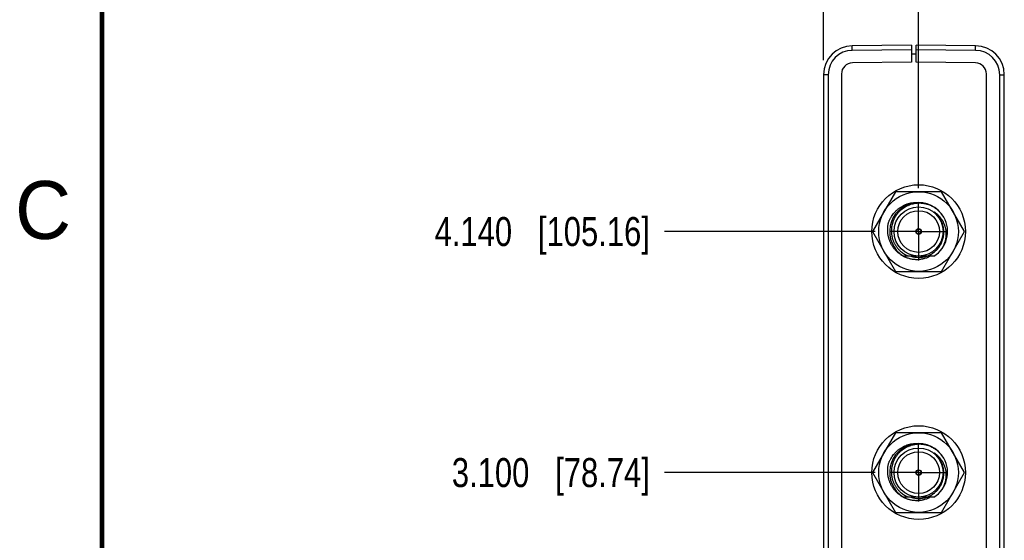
# Model space of a CAD drawing. Header units: inches. Extents: x 0 to 22, y 0 to 17.
# Tile 3 of 56: x 0.1 to 4.4, y 9.3 to 11.6. Entities that reach past the tile are written whole.
import ezdxf

# ---------------------------------------------------------------- set-up
doc = ezdxf.new("R2010")
doc.units = ezdxf.units.IN
doc.header["$LTSCALE"] = 1.21
doc.header["$MEASUREMENT"] = 0
doc.linetypes.add('CENTER', pattern=[0.6, 0.375, -0.075, 0.075, -0.075])
doc.layers.get('0').update_dxf_attribs({"linetype": 'CONTINUOUS'})
doc.layers.add('02___PRT_ALL_AXES', color=7, linetype='CONTINUOUS')
doc.layers.add('DIMENSIONS', color=7, linetype='CONTINUOUS')
doc.styles.get("Standard").update_dxf_attribs({"font": 'txt', "width": 0.8})
doc.styles.add('TEXTSTYLE_2', font='txt')
doc.dimstyles.new('DIMSTYLE_2', dxfattribs={"dimtxt": 0.125, "dimasz": 0.18, "dimexe": 0.18, "dimexo": 0.0625, "dimgap": 0.09, "dimtad": 0, "dimtih": 1, "dimtoh": 1, "dimdec": 3, "dimzin": 4, "dimdsep": 46, "dimtxsty": 'STANDARD', "dimblk": '_FILLED', "dimblk1": '_FILLED', "dimblk2": '_FILLED', "dimcen": 0.09, "dimadec": 0, "dimazin": 0, "dimtp": 0.01, "dimtm": 0.01, "dimtfac": 1, "dimtdec": 3, "dimtofl": 0, "dimtmove": 0, "dimatfit": 3, "dimldrblk": '_FILLED', "dimfxl": 1, "dimtolj": 1, "dimtzin": 4, "dimarcsym": 0})

# ---------------------------------------------------------------- blocks, each defined once
blk = doc.blocks.new('*D9')
at = {"layer": 'DIMENSIONS', "color": 2, "linetype": 'CONTINUOUS'}
blk.add_line((3.8377, 9.617), (2.9278, 9.617), dxfattribs=at)
at = {"layer": 'DIMENSIONS', "color": 2, "linetype": 'CONTINUOUS', "insert": (2.8653, 9.6795), "char_height": 0.125, "width": 1.325, "attachment_point": 3, "line_spacing_factor": 0.9}
blk.add_mtext('3.100{\\Ftxt.shx;\\W1.000000;\\H0.125000; }[78.74]', dxfattribs=at)
blk = doc.blocks.new('_FILLED')
at = {"color": 0, "linetype": 'BYBLOCK'}
blk.add_solid([(0, 0), (-1, 0.174), (-1, -0.174)], dxfattribs=at)
blk = doc.blocks.new('*D10')
at = {"layer": 'DIMENSIONS', "color": 2, "linetype": 'CONTINUOUS'}
blk.add_line((3.8377, 10.657), (2.9278, 10.657), dxfattribs=at)
at = {"layer": 'DIMENSIONS', "color": 2, "linetype": 'CONTINUOUS', "insert": (2.8653, 10.7195), "char_height": 0.125, "width": 1.425, "attachment_point": 3, "line_spacing_factor": 0.9}
blk.add_mtext('4.140{\\Ftxt.shx;\\W1.000000;\\H0.125000; }[105.16]', dxfattribs=at)
blk = doc.blocks.new('*D15')
at = {"layer": 'DIMENSIONS', "color": 2, "linetype": 'CONTINUOUS'}
blk.add_line((4.0253, 10.8445), (4.0253, 12.1485), dxfattribs=at)
at = {"layer": 'DIMENSIONS', "color": 2, "linetype": 'CONTINUOUS', "insert": (3.9628, 12.211), "char_height": 0.125, "width": 1.425, "attachment_point": 1, "rotation": 90, "line_spacing_factor": 0.9}
blk.add_mtext('4X .267{\\Ftxt.shx;\\W1.000000;\\H0.125000; }[6.78]', dxfattribs=at)
blk = doc.blocks.new('*D16')
at = {"layer": 'DIMENSIONS', "color": 2, "linetype": 'CONTINUOUS'}
blk.add_line((3.6153, 11.3963), (3.6153, 12.1485), dxfattribs=at)
at = {"layer": 'DIMENSIONS', "color": 2, "linetype": 'CONTINUOUS', "insert": (3.5528, 12.211), "char_height": 0.125, "width": 1.225, "attachment_point": 1, "rotation": 90, "line_spacing_factor": 0.9}
blk.add_mtext('-.143{\\Ftxt.shx;\\W1.000000;\\H0.125000; }[3.63]', dxfattribs=at)

msp = doc.modelspace()

# ---------------------------------------------------------------- linework, layer by layer
at = {"color": 7, "linetype": 'CONTINUOUS'}
for p, q in [((3.9953, 11.461), (3.7392, 11.4588)), ((3.9953, 11.461), (3.9953, 11.3871)), ((4.0153, 11.3871), (4.0153, 11.461)), ((4.2714, 11.4588), (4.0153, 11.461)), ((3.9953, 11.424), (4.0153, 11.424)), ((3.9953, 11.3871), (3.7399, 11.3849)), ((4.2707, 11.3849), (4.0153, 11.3871)), ((3.6153, 11.3338), (3.6153, 6.5222)), ((3.6923, 11.3369), (3.6923, 6.5192)), ((4.3183, 6.5192), (4.3183, 11.3369)), ((4.3953, 6.5222), (4.3953, 11.3338)), ((3.926, 10.829), (3.8267, 10.657)), ((4.1246, 10.829), (3.926, 10.829)), ((4.2239, 10.657), (4.1246, 10.829)), ((3.8267, 10.657), (3.926, 10.485)), ((4.1246, 10.485), (4.2239, 10.657)), ((4.091, 10.5507), (3.9595, 10.5507)), ((3.926, 10.485), (4.1246, 10.485)), ((3.926, 9.789), (3.8267, 9.617)), ((4.1246, 9.789), (3.926, 9.789)), ((4.2239, 9.617), (4.1246, 9.789)), ((3.8267, 9.617), (3.926, 9.445)), ((4.1246, 9.445), (4.2239, 9.617)), ((4.091, 9.5107), (3.9595, 9.5107)), ((3.926, 9.445), (4.1246, 9.445))]:
    msp.add_line(p, q, dxfattribs=at)
at = {"color": 9, "linetype": 'CONTINUOUS'}
for p, q in [((3.7392, 11.4388), (3.7392, 11.4588)), ((3.9953, 11.441), (3.7392, 11.4388)), ((4.2714, 11.4388), (4.0153, 11.441)), ((4.2714, 11.4388), (4.2714, 11.4588)), ((3.6351, 11.3338), (3.6153, 11.3338)), ((3.6351, 11.3338), (3.6351, 6.5222)), ((4.3754, 6.5222), (4.3754, 11.3338)), ((4.3754, 11.3338), (4.3953, 11.3338))]:
    msp.add_line(p, q, dxfattribs=at)
at = {"color": 7, "linetype": 'CONTINUOUS', "const_width": 0.02}
msp.add_lwpolyline([(0.5, 16.5), (0.5, 0.5)], dxfattribs=at)
at = {"color": 7, "linetype": 'CONTINUOUS'}
for centre, radius in [((4.0253, 10.657), 0.202), ((4.0253, 10.657), 0.172), ((4.0253, 10.657), 0.106), ((4.0253, 10.657), 0.09), ((4.0253, 10.657), 0.012), ((4.0253, 10.657), 0.01), ((4.0253, 9.617), 0.202), ((4.0253, 9.617), 0.172), ((4.0253, 9.617), 0.106), ((4.0253, 9.617), 0.09), ((4.0253, 9.617), 0.012), ((4.0253, 9.617), 0.01)]:
    msp.add_circle(centre, radius, dxfattribs=at)
for centre, radius, start, end in [((3.7403, 11.3338), 0.125, 90.5, 180), ((4.2703, 11.3338), 0.125, 0, 89.5), ((3.7403, 11.3369), 0.048, 90.5, 180), ((4.2703, 11.3369), 0.048, 0, 89.5), ((4.0253, 10.657), 0.125, 29.7342, 238.277), ((4.0253, 10.657), 0.125, 301.723, 29.4671), ((4.0253, 10.657), 0.1115, 252.4753, 287.5247), ((4.0253, 9.617), 0.125, 29.7342, 238.277), ((4.0253, 9.617), 0.125, 301.723, 29.4671), ((4.0253, 9.617), 0.1115, 252.4753, 287.5247)]:
    msp.add_arc(centre, radius, start, end, dxfattribs=at)
at = {"color": 9, "linetype": 'CONTINUOUS'}
for centre, radius, start, end in [((3.7401, 11.3338), 0.105, 90.4994, 180.0008), ((4.2704, 11.3338), 0.105, 359.9994, 89.5008), ((4.0253, 10.657), 0.1086, 5.2469, 50.038), ((4.0253, 9.617), 0.1086, 5.2469, 50.038)]:
    msp.add_arc(centre, radius, start, end, dxfattribs=at)
at = {"color": 7, "linetype": 'CONTINUOUS'}
for points, knots in [([(3.8956, 10.6963), (3.8962, 10.698), (3.8976, 10.7015), (3.8998, 10.7066), (3.9023, 10.7116), (3.9058, 10.7182), (3.9107, 10.726), (3.9163, 10.7335), (3.9211, 10.7392), (3.9249, 10.7433), (3.9289, 10.7472), (3.933, 10.751), (3.9373, 10.7546), (3.9432, 10.7591), (3.9509, 10.7643), (3.9591, 10.7688), (3.9658, 10.7719), (3.9709, 10.7741), (3.9762, 10.776), (3.9815, 10.7777), (3.9869, 10.7792), (3.9941, 10.7808), (4.0033, 10.7823), (4.0126, 10.783), (4.0201, 10.783), (4.0256, 10.7827), (4.0312, 10.7823), (4.0349, 10.7818), (4.0367, 10.7815)], [0, 0, 0, 0, 0.031253, 0.062506, 0.093758, 0.125011, 0.187503, 0.249995, 0.281248, 0.312501, 0.343753, 0.375006, 0.406259, 0.437512, 0.500003, 0.562494, 0.593746, 0.624999, 0.656252, 0.687504, 0.718757, 0.75001, 0.8125, 0.87499, 0.906242, 0.937495, 0.968747, 1, 1, 1, 1]), ([(4.0253, 10.7791), (4.0236, 10.779), (4.0202, 10.7789), (4.0151, 10.7784), (4.01, 10.7778), (4.0033, 10.7766), (3.995, 10.7747), (3.9869, 10.772), (3.9806, 10.7695), (3.9759, 10.7674), (3.9713, 10.7651), (3.9669, 10.7626), (3.9625, 10.7599), (3.9583, 10.7571), (3.9542, 10.7541), (3.9502, 10.7509), (3.9463, 10.7475), (3.9426, 10.744), (3.9391, 10.7403), (3.9357, 10.7365), (3.9325, 10.7325), (3.9295, 10.7284), (3.9266, 10.7242), (3.9239, 10.7198), (3.9214, 10.7153), (3.9191, 10.7108), (3.917, 10.7061), (3.9151, 10.7014), (3.9134, 10.6966), (3.9114, 10.69), (3.9095, 10.6817), (3.9083, 10.6733), (3.9078, 10.6665), (3.9076, 10.6614), (3.9076, 10.6563), (3.9079, 10.6512), (3.9084, 10.6461), (3.9091, 10.641), (3.91, 10.636), (3.9111, 10.631), (3.9125, 10.6261), (3.9141, 10.6213), (3.9159, 10.6165), (3.9179, 10.6118), (3.9201, 10.6072), (3.9225, 10.6026), (3.925, 10.5982), (3.9278, 10.594), (3.9308, 10.5898), (3.934, 10.5858), (3.9373, 10.5819), (3.9408, 10.5782), (3.9444, 10.5746), (3.9495, 10.5701), (3.9562, 10.5648), (3.9634, 10.5602), (3.9693, 10.5569), (3.9739, 10.5546), (3.9786, 10.5525), (3.9818, 10.5513), (3.9834, 10.5507)], [0, 0, 0, 0, 0.015626, 0.031252, 0.046878, 0.062504, 0.093749, 0.124994, 0.14062, 0.156246, 0.171872, 0.187498, 0.203124, 0.218749, 0.234375, 0.250001, 0.265627, 0.281253, 0.296879, 0.312505, 0.32813, 0.343756, 0.359382, 0.375008, 0.390634, 0.406259, 0.421885, 0.437511, 0.453136, 0.468762, 0.500006, 0.53125, 0.546876, 0.562502, 0.578127, 0.593753, 0.609379, 0.625004, 0.64063, 0.656255, 0.671881, 0.687507, 0.703132, 0.718758, 0.734383, 0.750009, 0.765634, 0.78126, 0.796885, 0.812511, 0.828136, 0.843762, 0.859387, 0.875012, 0.906256, 0.937499, 0.953124, 0.968749, 0.984375, 1, 1, 1, 1]), ([(4.1341, 10.7185), (4.1327, 10.7208), (4.1305, 10.7243), (4.1274, 10.7287), (4.1241, 10.733), (4.1197, 10.7382), (4.115, 10.7431), (4.111, 10.7469), (4.1069, 10.7505), (4.1016, 10.7547), (4.0949, 10.7594), (4.0879, 10.7636), (4.0807, 10.7673), (4.0732, 10.7706), (4.0668, 10.7729), (4.0616, 10.7744), (4.0563, 10.7758), (4.0496, 10.7773), (4.0429, 10.7782), (4.0375, 10.7787), (4.0321, 10.7791), (4.028, 10.7791), (4.0253, 10.7791)], [0, 0, 0, 0, 0.062499, 0.093752, 0.125005, 0.187503, 0.250002, 0.281255, 0.312508, 0.375006, 0.437504, 0.500002, 0.5625, 0.624998, 0.687496, 0.718749, 0.750002, 0.812499, 0.874997, 0.90625, 0.937503, 1, 1, 1, 1]), ([(4.107, 10.727), (4.1067, 10.7273), (4.1061, 10.728), (4.1052, 10.7291), (4.1042, 10.7301), (4.1033, 10.7311), (4.1023, 10.7322), (4.1013, 10.7332), (4.1005, 10.734), (4.0998, 10.7347), (4.0993, 10.7352), (4.0988, 10.7356), (4.0983, 10.7361), (4.0978, 10.7366), (4.0973, 10.7371), (4.0968, 10.7376), (4.0964, 10.738), (4.096, 10.7383), (4.0958, 10.7386), (4.0955, 10.7388), (4.0953, 10.739), (4.095, 10.7393), (4.0948, 10.7395), (4.0945, 10.7398), (4.0943, 10.74), (4.0941, 10.7401), (4.094, 10.7402), (4.0939, 10.7404), (4.0937, 10.7405), (4.0936, 10.7406), (4.0936, 10.7407), (4.0935, 10.7407), (4.0934, 10.7408), (4.0934, 10.7409), (4.0933, 10.7409), (4.0933, 10.741), (4.0932, 10.741), (4.0932, 10.7411), (4.0932, 10.7411), (4.0931, 10.7412), (4.0931, 10.7412), (4.0931, 10.7412), (4.0931, 10.7412), (4.0931, 10.7413), (4.093, 10.7413), (4.093, 10.7413), (4.093, 10.7413), (4.093, 10.7413), (4.093, 10.7413), (4.093, 10.7413), (4.093, 10.7414), (4.093, 10.7414), (4.0931, 10.7414), (4.0931, 10.7414), (4.0931, 10.7414), (4.0931, 10.7414), (4.0931, 10.7414), (4.0932, 10.7414), (4.0932, 10.7413), (4.0932, 10.7413), (4.0933, 10.7413), (4.0933, 10.7413), (4.0934, 10.7413), (4.0934, 10.7413), (4.0935, 10.7412), (4.0935, 10.7412), (4.0936, 10.7411), (4.0937, 10.7411), (4.0938, 10.741), (4.0939, 10.741), (4.094, 10.7409), (4.0941, 10.7408), (4.0943, 10.7407), (4.0944, 10.7406), (4.0946, 10.7405), (4.0948, 10.7404), (4.0949, 10.7403), (4.095, 10.7402)], [0, 0, 0, 0, 0.062754, 0.125508, 0.188261, 0.251014, 0.313766, 0.376517, 0.439266, 0.470639, 0.502012, 0.533384, 0.564755, 0.596124, 0.627491, 0.658855, 0.690216, 0.705894, 0.721572, 0.737247, 0.75292, 0.76859, 0.784257, 0.799919, 0.815574, 0.823398, 0.831219, 0.839036, 0.846849, 0.854654, 0.858553, 0.86245, 0.866343, 0.870231, 0.874112, 0.877986, 0.881847, 0.883771, 0.885688, 0.887597, 0.889495, 0.891374, 0.892303, 0.893223, 0.894129, 0.895015, 0.89587, 0.896678, 0.897059, 0.897424, 0.897775, 0.898123, 0.898484, 0.898861, 0.899655, 0.900497, 0.901371, 0.903172, 0.905017, 0.906887, 0.908774, 0.910671, 0.912577, 0.91449, 0.918328, 0.92218, 0.926042, 0.929911, 0.933785, 0.937664, 0.945433, 0.953211, 0.960998, 0.96879, 0.976587, 0.984388, 1, 1, 1, 1]), ([(4.095, 10.7402), (4.0966, 10.7392), (4.0997, 10.7369), (4.1042, 10.7333), (4.1084, 10.7294), (4.1125, 10.7254), (4.1163, 10.7211), (4.12, 10.7166), (4.1234, 10.712), (4.1265, 10.7072), (4.1294, 10.7022), (4.132, 10.6971), (4.1344, 10.6918), (4.1365, 10.6865), (4.1383, 10.681), (4.1399, 10.6755), (4.1412, 10.6699), (4.1422, 10.6642), (4.1429, 10.6585), (4.1433, 10.6528), (4.1435, 10.647), (4.1434, 10.6413), (4.143, 10.6355), (4.1423, 10.6298), (4.1414, 10.6241), (4.1401, 10.6185), (4.1386, 10.6129), (4.1369, 10.6074), (4.1349, 10.6021), (4.1326, 10.5968), (4.1301, 10.5916), (4.1274, 10.5865), (4.1244, 10.5816), (4.1223, 10.5784), (4.1212, 10.5768)], [0, 0, 0, 0, 0.031231, 0.062464, 0.093698, 0.124934, 0.156171, 0.187409, 0.218649, 0.24989, 0.281132, 0.312375, 0.34362, 0.374865, 0.406112, 0.43736, 0.468609, 0.49986, 0.531111, 0.562363, 0.593617, 0.624871, 0.656127, 0.687383, 0.718641, 0.749899, 0.781159, 0.812419, 0.84368, 0.874943, 0.906206, 0.93747, 0.968734, 1, 1, 1, 1]), ([(4.1334, 10.6667), (4.1331, 10.6695), (4.1323, 10.675), (4.1307, 10.6818), (4.1291, 10.6871), (4.1278, 10.6911), (4.1264, 10.695), (4.1242, 10.7001), (4.1212, 10.7064), (4.1177, 10.7124), (4.1147, 10.717), (4.1122, 10.7204), (4.1097, 10.7238), (4.1079, 10.7259), (4.107, 10.727)], [0, 0, 0, 0, 0.124972, 0.24995, 0.312452, 0.374956, 0.437462, 0.499968, 0.624963, 0.74996, 0.812469, 0.874979, 0.937489, 1, 1, 1, 1]), ([(3.9593, 10.5503), (3.9578, 10.5512), (3.9546, 10.5529), (3.9501, 10.5557), (3.9457, 10.5588), (3.94, 10.563), (3.9332, 10.5688), (3.9269, 10.5752), (3.9222, 10.5805), (3.9188, 10.5847), (3.9156, 10.589), (3.9126, 10.5935), (3.9098, 10.598), (3.9072, 10.6027), (3.9048, 10.6075), (3.9026, 10.6123), (3.9005, 10.6173), (3.8987, 10.6223), (3.8971, 10.6274), (3.8957, 10.6326), (3.8945, 10.6378), (3.8935, 10.6431), (3.8928, 10.6484), (3.892, 10.6555), (3.8917, 10.6644), (3.892, 10.6734), (3.8927, 10.6805), (3.8935, 10.6858), (3.8944, 10.691), (3.8952, 10.6945), (3.8956, 10.6963)], [0, 0, 0, 0, 0.031252, 0.062503, 0.093755, 0.125006, 0.187495, 0.249985, 0.281236, 0.312488, 0.34374, 0.374991, 0.406243, 0.437494, 0.468746, 0.499998, 0.531249, 0.562501, 0.593753, 0.625004, 0.656256, 0.687508, 0.71876, 0.750011, 0.812502, 0.874993, 0.906245, 0.937496, 0.968748, 1, 1, 1, 1]), ([(4.0615, 10.5507), (4.0629, 10.5512), (4.0658, 10.5523), (4.07, 10.5542), (4.0741, 10.5562), (4.0795, 10.5591), (4.086, 10.5632), (4.0922, 10.5678), (4.0968, 10.5718), (4.1002, 10.5749), (4.1035, 10.5781), (4.1076, 10.5826), (4.1125, 10.5886), (4.1176, 10.5962), (4.1222, 10.6042), (4.1254, 10.6112), (4.1276, 10.6169), (4.1291, 10.6213), (4.1304, 10.6257), (4.1319, 10.6316), (4.1332, 10.6392), (4.134, 10.6468), (4.1342, 10.653), (4.1341, 10.6576), (4.1339, 10.6622), (4.1336, 10.6652), (4.1334, 10.6667)], [0, 0, 0, 0, 0.031254, 0.062508, 0.093761, 0.125015, 0.187509, 0.250003, 0.281256, 0.31251, 0.343764, 0.375017, 0.437511, 0.500004, 0.562497, 0.62499, 0.656243, 0.687497, 0.71875, 0.750003, 0.812495, 0.874988, 0.906241, 0.937494, 0.968747, 1, 1, 1, 1]), ([(4.076, 10.5507), (4.0737, 10.5495), (4.0704, 10.5477), (4.0658, 10.5456), (4.0611, 10.5436), (4.0551, 10.5415), (4.049, 10.5397), (4.0441, 10.5385), (4.0391, 10.5375), (4.0329, 10.5365), (4.0253, 10.5357), (4.0177, 10.5355), (4.0101, 10.5357), (4.0025, 10.5364), (3.9963, 10.5374), (3.9913, 10.5384), (3.9864, 10.5396), (3.9803, 10.5413), (3.9743, 10.5435), (3.9696, 10.5454), (3.965, 10.5474), (3.9616, 10.5491), (3.9593, 10.5503)], [0, 0, 0, 0, 0.062498, 0.09375, 0.125003, 0.187501, 0.249999, 0.281252, 0.312504, 0.375002, 0.4375, 0.499998, 0.562496, 0.624995, 0.687493, 0.718746, 0.749999, 0.812497, 0.874996, 0.906248, 0.937501, 1, 1, 1, 1]), ([(3.8956, 9.6563), (3.8962, 9.658), (3.8976, 9.6615), (3.8998, 9.6666), (3.9023, 9.6716), (3.9058, 9.6782), (3.9107, 9.686), (3.9163, 9.6935), (3.9211, 9.6992), (3.9249, 9.7033), (3.9289, 9.7072), (3.933, 9.711), (3.9373, 9.7146), (3.9432, 9.7191), (3.9509, 9.7243), (3.9591, 9.7288), (3.9658, 9.7319), (3.9709, 9.7341), (3.9762, 9.736), (3.9815, 9.7377), (3.9869, 9.7392), (3.9941, 9.7408), (4.0033, 9.7423), (4.0126, 9.743), (4.0201, 9.743), (4.0256, 9.7427), (4.0312, 9.7423), (4.0349, 9.7418), (4.0367, 9.7415)], [0, 0, 0, 0, 0.031253, 0.062506, 0.093758, 0.125011, 0.187503, 0.249995, 0.281248, 0.312501, 0.343753, 0.375006, 0.406259, 0.437512, 0.500003, 0.562494, 0.593746, 0.624999, 0.656252, 0.687504, 0.718757, 0.75001, 0.8125, 0.87499, 0.906242, 0.937495, 0.968747, 1, 1, 1, 1]), ([(4.0253, 9.7391), (4.0236, 9.739), (4.0202, 9.7389), (4.0151, 9.7384), (4.01, 9.7378), (4.0033, 9.7366), (3.995, 9.7347), (3.9869, 9.732), (3.9806, 9.7295), (3.9759, 9.7274), (3.9713, 9.7251), (3.9669, 9.7226), (3.9625, 9.7199), (3.9583, 9.7171), (3.9542, 9.7141), (3.9502, 9.7109), (3.9463, 9.7075), (3.9426, 9.704), (3.9391, 9.7003), (3.9357, 9.6965), (3.9325, 9.6925), (3.9295, 9.6884), (3.9266, 9.6842), (3.9239, 9.6798), (3.9214, 9.6753), (3.9191, 9.6708), (3.917, 9.6661), (3.9151, 9.6614), (3.9134, 9.6566), (3.9114, 9.65), (3.9095, 9.6417), (3.9083, 9.6333), (3.9078, 9.6265), (3.9076, 9.6214), (3.9076, 9.6163), (3.9079, 9.6112), (3.9084, 9.6061), (3.9091, 9.601), (3.91, 9.596), (3.9111, 9.591), (3.9125, 9.5861), (3.9141, 9.5813), (3.9159, 9.5765), (3.9179, 9.5718), (3.9201, 9.5672), (3.9225, 9.5626), (3.925, 9.5582), (3.9278, 9.554), (3.9308, 9.5498), (3.934, 9.5458), (3.9373, 9.5419), (3.9408, 9.5382), (3.9444, 9.5346), (3.9495, 9.5301), (3.9562, 9.5248), (3.9634, 9.5202), (3.9693, 9.5169), (3.9739, 9.5146), (3.9786, 9.5125), (3.9818, 9.5113), (3.9834, 9.5107)], [0, 0, 0, 0, 0.015626, 0.031252, 0.046878, 0.062504, 0.093749, 0.124994, 0.14062, 0.156246, 0.171872, 0.187498, 0.203124, 0.218749, 0.234375, 0.250001, 0.265627, 0.281253, 0.296879, 0.312505, 0.32813, 0.343756, 0.359382, 0.375008, 0.390634, 0.406259, 0.421885, 0.437511, 0.453136, 0.468762, 0.500006, 0.53125, 0.546876, 0.562502, 0.578127, 0.593753, 0.609379, 0.625004, 0.64063, 0.656255, 0.671881, 0.687507, 0.703132, 0.718758, 0.734383, 0.750009, 0.765634, 0.78126, 0.796885, 0.812511, 0.828136, 0.843762, 0.859387, 0.875012, 0.906256, 0.937499, 0.953124, 0.968749, 0.984375, 1, 1, 1, 1]), ([(4.1341, 9.6785), (4.1327, 9.6808), (4.1305, 9.6843), (4.1274, 9.6887), (4.1241, 9.693), (4.1197, 9.6982), (4.115, 9.7031), (4.111, 9.7069), (4.1069, 9.7105), (4.1016, 9.7147), (4.0949, 9.7194), (4.0879, 9.7236), (4.0807, 9.7273), (4.0732, 9.7306), (4.0668, 9.7329), (4.0616, 9.7344), (4.0563, 9.7358), (4.0496, 9.7373), (4.0429, 9.7382), (4.0375, 9.7387), (4.0321, 9.7391), (4.028, 9.7391), (4.0253, 9.7391)], [0, 0, 0, 0, 0.062499, 0.093752, 0.125005, 0.187503, 0.250002, 0.281255, 0.312508, 0.375006, 0.437504, 0.500002, 0.5625, 0.624998, 0.687496, 0.718749, 0.750002, 0.812499, 0.874997, 0.90625, 0.937503, 1, 1, 1, 1]), ([(4.107, 9.687), (4.1067, 9.6873), (4.1061, 9.688), (4.1052, 9.6891), (4.1042, 9.6901), (4.1033, 9.6911), (4.1023, 9.6922), (4.1013, 9.6932), (4.1005, 9.694), (4.0998, 9.6947), (4.0993, 9.6952), (4.0988, 9.6956), (4.0983, 9.6961), (4.0978, 9.6966), (4.0973, 9.6971), (4.0968, 9.6976), (4.0964, 9.698), (4.096, 9.6983), (4.0958, 9.6986), (4.0955, 9.6988), (4.0953, 9.699), (4.095, 9.6993), (4.0948, 9.6995), (4.0945, 9.6998), (4.0943, 9.7), (4.0941, 9.7001), (4.094, 9.7002), (4.0939, 9.7004), (4.0937, 9.7005), (4.0936, 9.7006), (4.0936, 9.7007), (4.0935, 9.7007), (4.0934, 9.7008), (4.0934, 9.7009), (4.0933, 9.7009), (4.0933, 9.701), (4.0932, 9.701), (4.0932, 9.7011), (4.0932, 9.7011), (4.0931, 9.7012), (4.0931, 9.7012), (4.0931, 9.7012), (4.0931, 9.7012), (4.0931, 9.7013), (4.093, 9.7013), (4.093, 9.7013), (4.093, 9.7013), (4.093, 9.7013), (4.093, 9.7013), (4.093, 9.7013), (4.093, 9.7014), (4.093, 9.7014), (4.0931, 9.7014), (4.0931, 9.7014), (4.0931, 9.7014), (4.0931, 9.7014), (4.0931, 9.7014), (4.0932, 9.7014), (4.0932, 9.7013), (4.0932, 9.7013), (4.0933, 9.7013), (4.0933, 9.7013), (4.0934, 9.7013), (4.0934, 9.7013), (4.0935, 9.7012), (4.0935, 9.7012), (4.0936, 9.7011), (4.0937, 9.7011), (4.0938, 9.701), (4.0939, 9.701), (4.094, 9.7009), (4.0941, 9.7008), (4.0943, 9.7007), (4.0944, 9.7006), (4.0946, 9.7005), (4.0948, 9.7004), (4.0949, 9.7003), (4.095, 9.7002)], [0, 0, 0, 0, 0.062754, 0.125508, 0.188261, 0.251014, 0.313766, 0.376517, 0.439266, 0.470639, 0.502012, 0.533384, 0.564755, 0.596124, 0.627491, 0.658855, 0.690216, 0.705894, 0.721572, 0.737247, 0.75292, 0.76859, 0.784257, 0.799919, 0.815574, 0.823398, 0.831219, 0.839036, 0.846849, 0.854654, 0.858553, 0.86245, 0.866343, 0.870231, 0.874112, 0.877986, 0.881847, 0.883771, 0.885688, 0.887597, 0.889495, 0.891374, 0.892303, 0.893223, 0.894129, 0.895015, 0.89587, 0.896678, 0.897059, 0.897424, 0.897775, 0.898123, 0.898484, 0.898861, 0.899655, 0.900497, 0.901371, 0.903172, 0.905017, 0.906887, 0.908774, 0.910671, 0.912577, 0.91449, 0.918328, 0.92218, 0.926042, 0.929911, 0.933785, 0.937664, 0.945433, 0.953211, 0.960998, 0.96879, 0.976587, 0.984388, 1, 1, 1, 1]), ([(4.095, 9.7002), (4.0966, 9.6992), (4.0997, 9.6969), (4.1042, 9.6933), (4.1084, 9.6894), (4.1125, 9.6854), (4.1163, 9.6811), (4.12, 9.6766), (4.1234, 9.672), (4.1265, 9.6672), (4.1294, 9.6622), (4.132, 9.6571), (4.1344, 9.6518), (4.1365, 9.6465), (4.1383, 9.641), (4.1399, 9.6355), (4.1412, 9.6299), (4.1422, 9.6242), (4.1429, 9.6185), (4.1433, 9.6128), (4.1435, 9.607), (4.1434, 9.6013), (4.143, 9.5955), (4.1423, 9.5898), (4.1414, 9.5841), (4.1401, 9.5785), (4.1386, 9.5729), (4.1369, 9.5674), (4.1349, 9.5621), (4.1326, 9.5568), (4.1301, 9.5516), (4.1274, 9.5465), (4.1244, 9.5416), (4.1223, 9.5384), (4.1212, 9.5368)], [0, 0, 0, 0, 0.031231, 0.062464, 0.093698, 0.124934, 0.156171, 0.187409, 0.218649, 0.24989, 0.281132, 0.312375, 0.34362, 0.374865, 0.406112, 0.43736, 0.468609, 0.49986, 0.531111, 0.562363, 0.593617, 0.624871, 0.656127, 0.687383, 0.718641, 0.749899, 0.781159, 0.812419, 0.84368, 0.874943, 0.906206, 0.93747, 0.968734, 1, 1, 1, 1]), ([(3.9593, 9.5103), (3.9578, 9.5112), (3.9546, 9.5129), (3.9501, 9.5157), (3.9457, 9.5188), (3.94, 9.523), (3.9332, 9.5288), (3.9269, 9.5352), (3.9222, 9.5405), (3.9188, 9.5447), (3.9156, 9.549), (3.9126, 9.5535), (3.9098, 9.558), (3.9072, 9.5627), (3.9048, 9.5675), (3.9026, 9.5723), (3.9005, 9.5773), (3.8987, 9.5823), (3.8971, 9.5874), (3.8957, 9.5926), (3.8945, 9.5978), (3.8935, 9.6031), (3.8928, 9.6084), (3.892, 9.6155), (3.8917, 9.6244), (3.892, 9.6334), (3.8927, 9.6405), (3.8935, 9.6458), (3.8944, 9.651), (3.8952, 9.6545), (3.8956, 9.6563)], [0, 0, 0, 0, 0.031252, 0.062503, 0.093755, 0.125006, 0.187495, 0.249985, 0.281236, 0.312488, 0.34374, 0.374991, 0.406243, 0.437494, 0.468746, 0.499998, 0.531249, 0.562501, 0.593753, 0.625004, 0.656256, 0.687508, 0.71876, 0.750011, 0.812502, 0.874993, 0.906245, 0.937496, 0.968748, 1, 1, 1, 1]), ([(4.1334, 9.6267), (4.1331, 9.6295), (4.1323, 9.635), (4.1307, 9.6418), (4.1291, 9.6471), (4.1278, 9.6511), (4.1264, 9.655), (4.1242, 9.6601), (4.1212, 9.6664), (4.1177, 9.6724), (4.1147, 9.677), (4.1122, 9.6804), (4.1097, 9.6838), (4.1079, 9.6859), (4.107, 9.687)], [0, 0, 0, 0, 0.124972, 0.24995, 0.312452, 0.374956, 0.437462, 0.499968, 0.624963, 0.74996, 0.812469, 0.874979, 0.937489, 1, 1, 1, 1]), ([(4.0615, 9.5107), (4.0629, 9.5112), (4.0658, 9.5123), (4.07, 9.5142), (4.0741, 9.5162), (4.0795, 9.5191), (4.086, 9.5232), (4.0922, 9.5278), (4.0968, 9.5318), (4.1002, 9.5349), (4.1035, 9.5381), (4.1076, 9.5426), (4.1125, 9.5486), (4.1176, 9.5562), (4.1222, 9.5642), (4.1254, 9.5712), (4.1276, 9.5769), (4.1291, 9.5813), (4.1304, 9.5857), (4.1319, 9.5916), (4.1332, 9.5992), (4.134, 9.6068), (4.1342, 9.613), (4.1341, 9.6176), (4.1339, 9.6222), (4.1336, 9.6252), (4.1334, 9.6267)], [0, 0, 0, 0, 0.031254, 0.062508, 0.093761, 0.125015, 0.187509, 0.250003, 0.281256, 0.31251, 0.343764, 0.375017, 0.437511, 0.500004, 0.562497, 0.62499, 0.656243, 0.687497, 0.71875, 0.750003, 0.812495, 0.874988, 0.906241, 0.937494, 0.968747, 1, 1, 1, 1]), ([(4.076, 9.5107), (4.0737, 9.5095), (4.0704, 9.5077), (4.0658, 9.5056), (4.0611, 9.5036), (4.0551, 9.5015), (4.049, 9.4997), (4.0441, 9.4985), (4.0391, 9.4975), (4.0329, 9.4965), (4.0253, 9.4957), (4.0177, 9.4955), (4.0101, 9.4957), (4.0025, 9.4964), (3.9963, 9.4974), (3.9913, 9.4984), (3.9864, 9.4996), (3.9803, 9.5013), (3.9743, 9.5035), (3.9696, 9.5054), (3.965, 9.5074), (3.9616, 9.5091), (3.9593, 9.5103)], [0, 0, 0, 0, 0.062498, 0.09375, 0.125003, 0.187501, 0.249999, 0.281252, 0.312504, 0.375002, 0.4375, 0.499998, 0.562496, 0.624995, 0.687493, 0.718746, 0.749999, 0.812497, 0.874996, 0.906248, 0.937501, 1, 1, 1, 1])]:
    msp.add_open_spline(points, degree=3, knots=knots, dxfattribs=at)
at = {"layer": '02___PRT_ALL_AXES', "color": 7, "linetype": 'CENTER'}
for p, q in [((4.0253, 10.657), (4.0253, 10.782)), ((4.0253, 10.657), (3.9002, 10.657)), ((4.0253, 10.657), (4.0253, 10.532)), ((4.0253, 10.657), (4.1503, 10.657)), ((4.0253, 9.617), (4.0253, 9.742)), ((4.0253, 9.617), (3.9002, 9.617)), ((4.0253, 9.617), (4.0253, 9.492)), ((4.0253, 9.617), (4.1503, 9.617))]:
    msp.add_line(p, q, dxfattribs=at)

# ---------------------------------------------------------------- texts
at = {"color": 2, "linetype": 'CONTINUOUS', "insert": (0.125, 10.875), "char_height": 0.25, "width": 0.25, "attachment_point": 1, "line_spacing_factor": 0.9, "style": 'TEXTSTYLE_2'}
msp.add_mtext('C', dxfattribs=at)

# ---------------------------------------------------------------- dimensions: what is measured, and where the dimension line sits
at = {"layer": 'DIMENSIONS', "color": 2, "linetype": 'CONTINUOUS'}
for feature_location, offset, origin, text, picture, middle in [((4.0253, 10.8445), (0, 1.304), (3.7583, 10.782), '4X <>', '*D15', (4.0253, 12.9235)), ((3.6153, 11.3963), (0, 0.7522), (3.7583, 11.3338), '-<>', '*D16', (3.6153, 12.8235))]:
    dim = msp.add_ordinate_dim(feature_location=feature_location, offset=offset, dtype=1, origin=origin, text=text, dimstyle='DIMSTYLE_2', dxfattribs=at)
    dim.commit()
    dim.dimension.update_dxf_attribs({"geometry": picture, "text_midpoint": middle})
for feature_location, picture, middle in [((3.8377, 10.657), '*D10', (1.8528, 10.657)), ((3.8377, 9.617), '*D9', (1.9028, 9.617))]:
    dim = msp.add_ordinate_dim(feature_location=feature_location, offset=(-0.91, 0), dtype=0, origin=(3.9002, 6.517), dimstyle='DIMSTYLE_2', dxfattribs=at)
    dim.commit()
    dim.dimension.update_dxf_attribs({"geometry": picture, "text_midpoint": middle})

doc.saveas('drawing.dxf')
